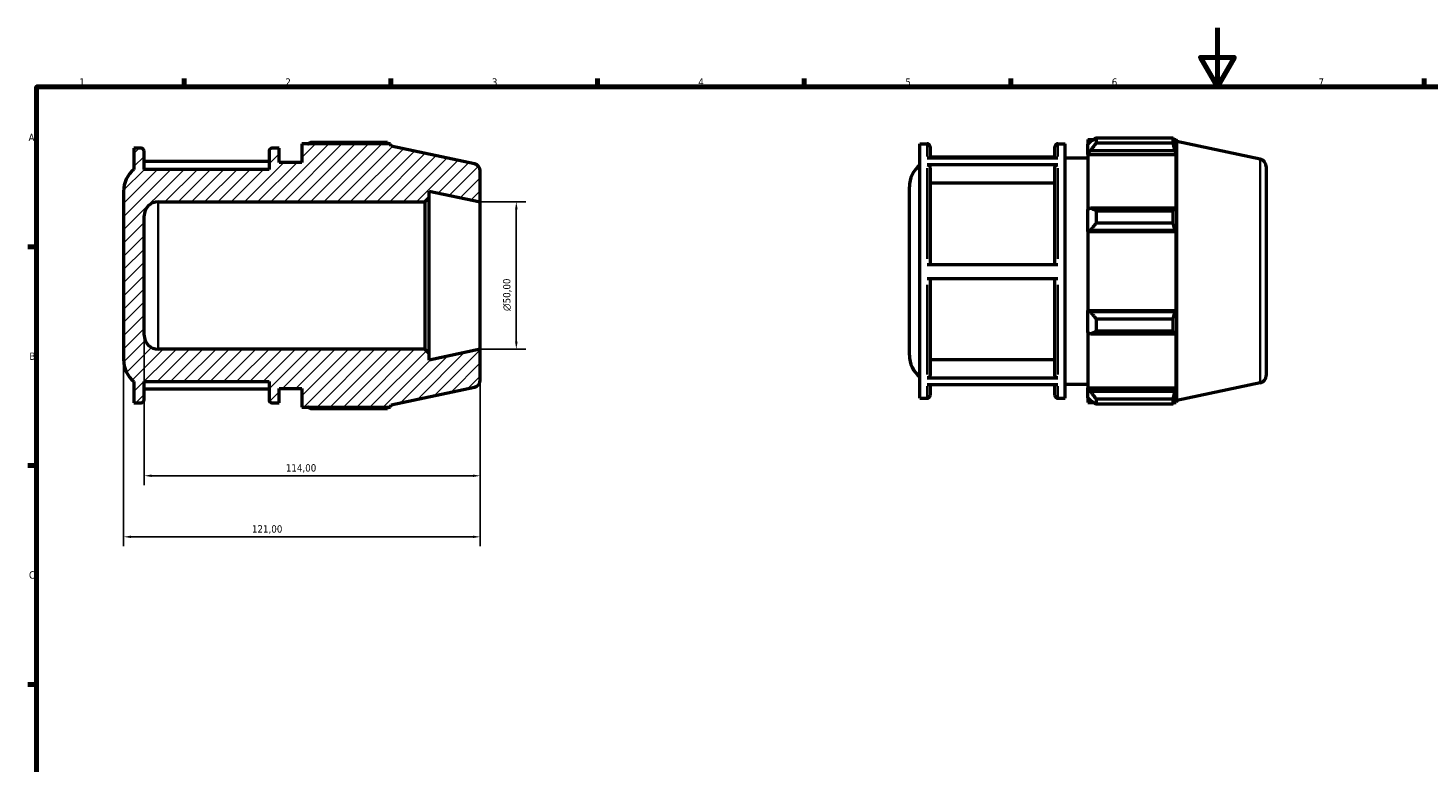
# Model space of a CAD drawing. Header units: millimetres. Extents: x 0 to 914, y 0 to 657.
# Tile 2 of 4: x 17 to 492, y 345 to 594. Entities that reach past the tile are written whole.
import ezdxf

# ---------------------------------------------------------------- set-up
doc = ezdxf.new("R2010")
doc.units = ezdxf.units.MM
for name, color, linetype, lineweight in [('Border (ISO)', 7, 'Continuous', 70), ('Dimension (ISO)', 7, 'Continuous', 25), ('Hatch (ISO)', 7, 'Continuous', 18), ('Visible (ISO)', 7, 'Continuous', 50), ('Visible Narrow (ISO)', 7, 'Continuous', 35)]:
    doc.layers.add(name, color=color, linetype=linetype, lineweight=lineweight)
doc.styles.add('Note Text (ISO)', font='tahoma.ttf')
doc.dimstyles.new('Default (ISO)', dxfattribs={"dimtxt": 2.5, "dimasz": 2.5, "dimexe": 3.175, "dimexo": 0, "dimgap": 0.762, "dimtad": 1, "dimrnd": 1e-08, "dimzin": 0, "dimtxsty": 'Note Text (ISO)', "dimcen": 0.09, "dimdle": 10, "dimclrd": 256, "dimclre": 256, "dimclrt": 232, "dimazin": 0, "dimtfac": 1.40208, "dimtmove": 0, "dimatfit": 3, "dimfxl": 1, "dimtolj": 1, "dimtzin": 0, "dimlwd": -1, "dimlwe": -1, "dimarcsym": 0})

# ---------------------------------------------------------------- blocks, each defined once
blk = doc.blocks.new('Borders Default Border')
at = {"layer": 'Border (ISO)'}
for p, q in [((70.08, 574), (70.08, 576.9)), ((140.17, 574), (140.17, 576.9)), ((210.25, 574), (210.25, 576.9)), ((280.33, 574), (280.33, 576.9)), ((350.42, 574), (350.42, 576.9)), ((490.58, 574), (490.58, 576.9)), ((20, 519.75), (17.1, 519.75)), ((20, 445.5), (17.1, 445.5)), ((20, 371.25), (17.1, 371.25))]:
    blk.add_line(p, q, dxfattribs=at)
at = {"layer": 'Border (ISO)', "flags": 128}
for points in [[(420.5, 594), (420.5, 574), (414.73, 584), (426.27, 584), (420.5, 574)], [(20, 20), (20, 574), (821, 574), (821, 20), (20, 20)]]:
    blk.add_lwpolyline(points, dxfattribs=at)
at = {"layer": 'Border (ISO)', "color": 232, "true_color": 0xca0064, "char_height": 2.5, "attachment_point": 7, "style": 'Note Text (ISO)'}
for s, insert in [('1', (34.48, 574.4)), ('2', (104.37, 574.4)), ('3', (174.43, 574.35)), ('4', (244.42, 574.4)), ('5', (314.64, 574.35)), ('6', (384.66, 574.35)), ('7', (454.77, 574.4)), ('A', (17.29, 555.62)), ('B', (17.59, 481.37)), ('C', (17.43, 407.08))]:
    blk.add_mtext(s, dxfattribs=dict(at, insert=insert))
blk = doc.blocks.new('*D7')
at = {"layer": 'Defpoints', "color": 0, "transparency": 16777216}
for p in [(170.5, 535), (170.5, 485), (182.72, 485)]:
    blk.add_point(p, dxfattribs=at)
at = {"layer": 'Dimension (ISO)', "transparency": 16777216}
for p, q in [((170.5, 535), (185.9, 535)), ((182.72, 532.5), (182.72, 487.5)), ((170.5, 485), (185.9, 485))]:
    blk.add_line(p, q, dxfattribs=at)
for points in [[(182.3, 532.5), (183.14, 532.5), (182.72, 535)], [(182.3, 487.5), (183.14, 487.5), (182.72, 485)]]:
    blk.add_solid(points, dxfattribs=at)
at = {"layer": 'Dimension (ISO)', "color": 232, "true_color": 0xca0064, "transparency": 16777216, "insert": (178.2, 497.94), "char_height": 2.5, "attachment_point": 1, "rotation": 90, "style": 'Note Text (ISO)'}
blk.add_mtext('\\A1;\\fAIGDT|b0|i0;\\H2.5000;\\ln\\fTahoma|b0|i0;\\H2.5000;50,00', dxfattribs=at)
blk = doc.blocks.new('*D8')
at = {"layer": 'Defpoints', "color": 0, "transparency": 16777216}
for p in [(56.5, 489.8), (170.5, 485), (56.5, 442.04)]:
    blk.add_point(p, dxfattribs=at)
at = {"layer": 'Dimension (ISO)', "transparency": 16777216}
for p, q in [((56.5, 489.8), (56.5, 438.87)), ((170.5, 485), (170.5, 438.87)), ((168, 442.04), (59, 442.04))]:
    blk.add_line(p, q, dxfattribs=at)
for points in [[(59, 442.46), (59, 441.62), (56.5, 442.04)], [(168, 442.46), (168, 441.62), (170.5, 442.04)]]:
    blk.add_solid(points, dxfattribs=at)
at = {"layer": 'Dimension (ISO)', "color": 232, "true_color": 0xca0064, "transparency": 16777216, "insert": (104.55, 445.97), "char_height": 2.5, "attachment_point": 1, "style": 'Note Text (ISO)'}
blk.add_mtext('\\A1;114,00', dxfattribs=at)
blk = doc.blocks.new('*D9')
at = {"layer": 'Defpoints', "color": 0, "transparency": 16777216}
for p in [(170.5, 485), (49.5, 481.45), (49.5, 421.32)]:
    blk.add_point(p, dxfattribs=at)
at = {"layer": 'Dimension (ISO)', "transparency": 16777216}
for p, q in [((170.5, 485), (170.5, 418.14)), ((49.5, 481.45), (49.5, 418.14)), ((168, 421.32), (52, 421.32))]:
    blk.add_line(p, q, dxfattribs=at)
for points in [[(52, 421.73), (52, 420.9), (49.5, 421.32)], [(168, 421.73), (168, 420.9), (170.5, 421.32)]]:
    blk.add_solid(points, dxfattribs=at)
at = {"layer": 'Dimension (ISO)', "color": 232, "true_color": 0xca0064, "transparency": 16777216, "insert": (93.05, 425.25), "char_height": 2.5, "attachment_point": 1, "style": 'Note Text (ISO)'}
blk.add_mtext('\\A1;121,00', dxfattribs=at)

msp = doc.modelspace()

# ---------------------------------------------------------------- hatches: boundary and pattern name
at = {"layer": 'Hatch (ISO)'}
h = msp.add_hatch(dxfattribs=at)
h.set_pattern_fill('ANSI31', color=256, scale=25.4, style=0)
h.set_pattern_definition([(45, (0, 0), (-2.245064, 2.245064), [])])
edge = h.paths.add_edge_path()
edge.add_ellipse((168, 545.4755), major_axis=(2.5, 0), ratio=1, start_angle=0, end_angle=78)
edge.add_line((168.5198, 547.9209), (140.25, 553.9298))
edge.add_line((140.25, 553.9298), (140.0193, 554.64))
edge.add_line((140.0193, 554.64), (110, 554.64))
edge.add_line((110, 554.64), (110, 548.4))
edge.add_line((110, 548.4), (102.3071, 548.4))
edge.add_line((102.3071, 548.4), (102.3071, 553.2))
edge.add_line((102.3071, 553.2), (99.85, 553.2))
edge.add_ellipse((99.85, 552.2), major_axis=(0, 1), ratio=1, start_angle=0, end_angle=90)
edge.add_line((98.85, 552.2), (98.85, 546))
edge.add_line((98.85, 546), (56.5, 546))
edge.add_line((56.5, 546), (56.5, 552.2))
edge.add_ellipse((55.5, 552.2), major_axis=(1, 0), ratio=1, start_angle=0, end_angle=90)
edge.add_line((55.5, 553.2), (53.0429, 553.2))
edge.add_line((53.0429, 553.2), (53.0429, 546))
edge.add_ellipse((59.1, 538.5521), major_axis=(-6.0571, 7.4479), ratio=1, start_angle=0, end_angle=50.879578)
edge.add_line((49.5, 538.5521), (49.5, 481.4479))
edge.add_ellipse((59.1, 481.4479), major_axis=(-9.6, 0), ratio=1, start_angle=0, end_angle=50.879578)
edge.add_line((53.0429, 474), (53.0429, 466.8))
edge.add_line((53.0429, 466.8), (55.5, 466.8))
edge.add_ellipse((55.5, 467.8), major_axis=(0, -1), ratio=1, start_angle=0, end_angle=90)
edge.add_line((56.5, 467.8), (56.5, 474))
edge.add_line((56.5, 474), (98.85, 474))
edge.add_line((98.85, 474), (98.85, 467.8))
edge.add_ellipse((99.85, 467.8), major_axis=(-1, 0), ratio=1, start_angle=0, end_angle=90)
edge.add_line((99.85, 466.8), (102.3071, 466.8))
edge.add_line((102.3071, 466.8), (102.3071, 471.6))
edge.add_line((102.3071, 471.6), (110, 471.6))
edge.add_line((110, 471.6), (110, 465.36))
edge.add_line((110, 465.36), (140.0193, 465.36))
edge.add_line((140.0193, 465.36), (140.25, 466.0702))
edge.add_line((140.25, 466.0702), (168.5198, 472.0791))
edge.add_ellipse((168, 474.5245), major_axis=(0.5198, -2.4454), ratio=1, start_angle=0, end_angle=78)
edge.add_line((170.5, 474.5245), (170.5, 485))
edge.add_line((170.5, 485), (153.2143, 481.3258))
edge.add_line((153.2143, 481.3258), (153.2143, 483.5))
edge.add_line((153.2143, 483.5), (151.7143, 485))
edge.add_line((151.7143, 485), (61.3, 485))
edge.add_ellipse((61.3, 489.8), major_axis=(0, -4.8), ratio=1, start_angle=270, end_angle=360, ccw=False)
edge.add_line((56.5, 489.8), (56.5, 530.2))
edge.add_ellipse((61.3, 530.2), major_axis=(-4.8, 0), ratio=1, start_angle=270, end_angle=360, ccw=False)
edge.add_line((61.3, 535), (151.7143, 535))
edge.add_line((151.7143, 535), (153.2143, 536.5))
edge.add_line((153.2143, 536.5), (153.2143, 538.6742))
edge.add_line((153.2143, 538.6742), (170.5, 535))
edge.add_line((170.5, 535), (170.5, 545.4755))

# ---------------------------------------------------------------- linework, layer by layer
at = {"layer": 'Visible (ISO)'}
for p, q in [((376.5312, 556.1598), (376.5312, 554.5515)), ((376.5312, 556.1598), (378.5746, 556.1598)), ((379.4112, 556.6843), (379.4112, 554.9486)), ((379.4112, 556.6843), (405.4587, 556.6843)), ((405.4587, 554.9486), (405.4587, 556.6843)), ((405.7306, 556.1598), (406.5505, 556.1598)), ((406.7812, 555.4496), (406.5505, 556.1598)), ((406.5505, 554.0937), (406.5505, 556.1598)), ((55.5, 553.2), (53.0429, 553.2)), ((53.0429, 553.2), (53.0429, 546)), ((56.5, 546), (56.5, 552.2)), ((98.85, 552.2), (98.85, 546)), ((102.3071, 553.2), (99.85, 553.2)), ((102.3071, 548.4), (102.3071, 553.2)), ((140.0193, 554.64), (110, 554.64)), ((110, 554.64), (110, 548.4)), ((138.9275, 555.1646), (112.88, 555.1646)), ((140.25, 553.9298), (140.0193, 554.64)), ((168.5198, 547.9209), (140.25, 553.9298)), ((319.5741, 468.3198), (319.5741, 554.7198)), ((319.5741, 554.7198), (322.0312, 554.7198)), ((323.0312, 553.7198), (323.0312, 549.9717)), ((365.3812, 549.9717), (365.3812, 553.7198)), ((366.3812, 554.7198), (368.8384, 554.7198)), ((368.8384, 468.3198), (368.8384, 554.7198)), ((377.4912, 555.4671), (376.5312, 554.5515)), ((376.5312, 551.5417), (376.5312, 554.5515)), ((376.5312, 551.5417), (377.4912, 552.3932)), ((376.5312, 551.1159), (376.5312, 551.5417)), ((376.5312, 551.1159), (376.5312, 532.3539)), ((376.5312, 551.1159), (406.5505, 551.1159)), ((377.4912, 552.3932), (406.0826, 552.3932)), ((405.4587, 554.9486), (379.4112, 554.9486)), ((406.5505, 554.0937), (406.0826, 555.4671)), ((406.0826, 552.3932), (406.5505, 551.1159)), ((406.5505, 532.1322), (406.5505, 551.1159)), ((406.7812, 467.59), (406.7812, 555.4496)), ((435.051, 549.4407), (406.7812, 555.4496)), ((98.85, 548.6561), (56.5, 548.6561)), ((110, 548.4), (102.3071, 548.4)), ((322.0312, 549.9717), (366.3812, 549.9717)), ((366.3812, 547.5499), (322.0312, 547.5499)), ((365.3812, 550.1759), (323.0312, 550.1759)), ((323.0312, 546.6822), (323.0312, 513.6937)), ((365.3812, 513.6937), (365.3812, 546.6822)), ((368.8384, 549.9198), (376.5312, 549.9198)), ((437.0312, 546.9953), (437.0312, 476.0442)), ((98.85, 546), (56.5, 546)), ((170.5, 535), (170.5, 545.4755)), ((365.3812, 541.3006), (323.0312, 541.3006)), ((49.5, 538.5521), (49.5, 481.4479)), ((153.2143, 536.5), (153.2143, 538.6742)), ((153.2143, 538.6742), (170.5, 535)), ((316.0312, 482.9677), (316.0312, 540.0719)), ((61.3, 535), (151.7143, 535)), ((151.7143, 535), (153.2143, 536.5)), ((151.7143, 535), (151.7143, 485)), ((153.2143, 483.5), (153.2143, 536.5)), ((170.5, 485), (170.5, 535)), ((377.4912, 532.7972), (376.5312, 532.3539)), ((376.5312, 525.0876), (376.5312, 532.3539)), ((406.0826, 532.7972), (377.4912, 532.7972)), ((379.4112, 531.9633), (379.4112, 527.7729)), ((379.4112, 531.9633), (405.4587, 531.9633)), ((405.4587, 527.7729), (405.4587, 531.9633)), ((406.5505, 532.1322), (406.0826, 532.7972)), ((56.5, 489.8), (56.5, 530.2)), ((405.4587, 527.7729), (379.4112, 527.7729)), ((376.5312, 525.0876), (377.4912, 525.3763)), ((376.5312, 524.9433), (376.5312, 525.0876)), ((376.5312, 524.9433), (376.5312, 498.0963)), ((376.5312, 524.9433), (406.5505, 524.9433)), ((377.4912, 525.3763), (406.0826, 525.3763)), ((406.0826, 525.3763), (406.5505, 524.9433)), ((406.5505, 498.0963), (406.5505, 524.9433)), ((322.0312, 513.6937), (366.3812, 513.6937)), ((366.3812, 508.8937), (322.0312, 508.8937)), ((323.0312, 508.8937), (323.0312, 476.109)), ((365.3812, 476.109), (365.3812, 508.8937)), ((376.5312, 497.9519), (376.5312, 498.0963)), ((376.5312, 498.0963), (406.5505, 498.0963)), ((376.5312, 490.6857), (376.5312, 497.9519)), ((377.4912, 497.6633), (376.5312, 497.9519)), ((406.0826, 497.6633), (377.4912, 497.6633)), ((379.4112, 495.2667), (379.4112, 491.0763)), ((379.4112, 495.2667), (405.4587, 495.2667)), ((405.4587, 491.0763), (405.4587, 495.2667)), ((406.5505, 498.0963), (406.0826, 497.6633)), ((376.5312, 490.6857), (377.4912, 490.2424)), ((376.5312, 490.6857), (376.5312, 471.9236)), ((377.4912, 490.2424), (406.0826, 490.2424)), ((405.4587, 491.0763), (379.4112, 491.0763)), ((406.0826, 490.2424), (406.5505, 490.9073)), ((406.5505, 471.9236), (406.5505, 490.9073)), ((151.7143, 485), (61.3, 485)), ((153.2143, 483.5), (151.7143, 485)), ((170.5, 485), (153.2143, 481.3258)), ((170.5, 474.5245), (170.5, 485)), ((153.2143, 481.3258), (153.2143, 483.5)), ((323.0312, 481.4867), (365.3812, 481.4867)), ((322.0312, 475.2419), (366.3812, 475.2419)), ((53.0429, 474), (53.0429, 466.8)), ((56.5, 467.8), (56.5, 474)), ((56.5, 474), (98.85, 474)), ((56.5, 471.5481), (98.85, 471.5481)), ((98.85, 474), (98.85, 467.8)), ((102.3071, 466.8), (102.3071, 471.6)), ((102.3071, 471.6), (110, 471.6)), ((110, 471.6), (110, 465.36)), ((140.25, 466.0702), (168.5198, 472.0791)), ((366.3812, 472.8637), (322.0312, 472.8637)), ((323.0312, 472.8637), (323.0312, 469.3198)), ((365.3812, 469.3198), (365.3812, 472.8637)), ((368.8384, 473.1198), (376.5312, 473.1198)), ((376.5312, 471.4979), (376.5312, 471.9236)), ((376.5312, 471.9236), (406.5505, 471.9236)), ((376.5312, 468.4881), (376.5312, 471.4979)), ((377.4912, 470.6463), (376.5312, 471.4979)), ((406.0826, 470.6463), (377.4912, 470.6463)), ((406.5505, 471.9236), (406.0826, 470.6463)), ((435.051, 473.5989), (406.7812, 467.59)), ((53.0429, 466.8), (55.5, 466.8)), ((99.85, 466.8), (102.3071, 466.8)), ((110, 465.36), (140.0193, 465.36)), ((140.0193, 465.36), (140.25, 466.0702)), ((319.5741, 468.3198), (322.0312, 468.3198)), ((366.3812, 468.3198), (368.8384, 468.3198)), ((376.5312, 468.4881), (377.4912, 467.5725)), ((376.5312, 468.4881), (376.5312, 466.8798)), ((376.5312, 466.8798), (378.5746, 466.8798)), ((379.4112, 468.0909), (379.4112, 466.3552)), ((379.4112, 468.0909), (405.4587, 468.0909)), ((405.4587, 466.3552), (379.4112, 466.3552)), ((405.4587, 466.3552), (405.4587, 468.0909)), ((405.7306, 466.8798), (406.5505, 466.8798)), ((406.0826, 467.5725), (406.5505, 468.9459)), ((406.5505, 466.8798), (406.5505, 468.9459)), ((406.7812, 467.59), (406.5505, 466.8798)), ((112.88, 464.8354), (138.9275, 464.8354))]:
    msp.add_line(p, q, dxfattribs=at)
for centre, radius, start, end in [((55.5, 552.2), 1, 0, 90), ((99.85, 552.2), 1, 90, 180), ((322.0312, 553.7198), 1, 0, 90), ((366.3812, 553.7198), 1, 90, 180), ((168, 545.4755), 2.5, 0, 78), ((325.6312, 540.0719), 9.6, 129.120422, 180), ((434.5312, 546.9953), 2.5, 0, 78), ((59.1, 538.5521), 9.6, 129.120422, 180), ((61.3, 530.2), 4.8, 90, 180), ((61.3, 489.8), 4.8, 180, 270), ((59.1, 481.4479), 9.6, 180, 230.879578), ((325.6312, 482.9677), 9.6, 180, 230.879578), ((434.5312, 476.0442), 2.5, 282, 0), ((168, 474.5245), 2.5, 282, 0), ((55.5, 467.8), 1, 270, 0), ((99.85, 467.8), 1, 180, 270), ((322.0312, 469.3198), 1, 270, 0), ((366.3812, 469.3198), 1, 180, 270)]:
    msp.add_arc(centre, radius, start, end, dxfattribs=at)
for points, weights in [([(379.4112, 556.6843), (378.4128, 556.0633), (377.4912, 555.4671)], [1.01172218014, 1.00850857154, 1.00448451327]), ([(405.4587, 556.6843), (405.7831, 556.0633), (406.0826, 555.4671)], [1, 1.00090961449, 1.00100224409]), ([(112.0434, 554.64), (112.4547, 554.9), (112.88, 555.1646)], [1.00883144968, 1.01035062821, 1.01172218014]), ([(139.1993, 554.64), (139.0657, 554.9), (138.9275, 555.1646)], [1.00062649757, 1.00038730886, 1]), ([(377.4912, 552.3932), (378.4128, 553.6449), (379.4112, 554.9486)], [1.00448451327, 1.00850857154, 1.01172218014]), ([(406.0826, 552.3932), (405.7831, 553.6449), (405.4587, 554.9486)], [1.00100224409, 1.00090961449, 1]), ([(379.4112, 531.9633), (378.4128, 532.3887), (377.4912, 532.7972)], [1.01172218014, 1.00850857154, 1.00448451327]), ([(405.4587, 531.9633), (405.7831, 532.3887), (406.0826, 532.7972)], [1, 1.00090961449, 1.00100224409]), ([(377.4912, 525.3763), (378.4128, 526.5501), (379.4112, 527.7729)], [1.00448451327, 1.00850857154, 1.01172218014]), ([(406.0826, 525.3763), (405.7831, 526.5501), (405.4587, 527.7729)], [1.00100224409, 1.00090961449, 1]), ([(379.4112, 495.2667), (378.4128, 496.4894), (377.4912, 497.6633)], [1.01172218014, 1.00850857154, 1.00448451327]), ([(405.4587, 495.2667), (405.7831, 496.4894), (406.0826, 497.6633)], [1, 1.00090961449, 1.00100224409]), ([(377.4912, 490.2424), (378.4128, 490.6508), (379.4112, 491.0763)], [1.00448451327, 1.00850857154, 1.01172218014]), ([(406.0826, 490.2424), (405.7831, 490.6508), (405.4587, 491.0763)], [1.00100224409, 1.00090961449, 1]), ([(379.4112, 468.0909), (378.4128, 469.3947), (377.4912, 470.6463)], [1.01172218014, 1.00850857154, 1.00448451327]), ([(405.4587, 468.0909), (405.7831, 469.3947), (406.0826, 470.6463)], [1, 1.00090961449, 1.00100224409]), ([(112.88, 464.8354), (112.4547, 465.1), (112.0434, 465.36)], [1.01172218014, 1.01035062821, 1.00883144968]), ([(138.9275, 464.8354), (139.0657, 465.1), (139.1993, 465.36)], [1, 1.00038730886, 1.00062649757]), ([(377.4912, 467.5725), (378.4128, 466.9763), (379.4112, 466.3552)], [1.00448451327, 1.00850857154, 1.01172218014]), ([(406.0826, 467.5725), (405.7831, 466.9763), (405.4587, 466.3552)], [1.00100224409, 1.00090961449, 1])]:
    msp.add_rational_spline(points, weights, degree=2, dxfattribs=at)
for points, knots in [([(322.0312, 547.5499), (322.1546, 547.5499), (322.2998, 547.5248), (322.5279, 547.4429), (322.6511, 547.3715), (322.8256, 547.22), (322.9078, 547.1132), (323.0023, 546.9154), (323.0312, 546.7893), (323.0312, 546.6822)], [0, 0, 0, 0, 0.037019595, 0.037019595, 0.074074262, 0.074074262, 0.111136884, 0.111136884, 0.148237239, 0.148237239, 0.148237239, 0.148237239]), ([(365.3812, 546.6822), (365.3812, 546.7894), (365.4101, 546.9155), (365.5047, 547.1134), (365.587, 547.2202), (365.7616, 547.3716), (365.8847, 547.443), (366.1127, 547.5248), (366.2579, 547.5499), (366.3812, 547.5499)], [0.444723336, 0.444723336, 0.444723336, 0.444723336, 0.48184147, 0.48184147, 0.518921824, 0.518921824, 0.555958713, 0.555958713, 0.592960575, 0.592960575, 0.592960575, 0.592960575]), ([(323.0312, 476.109), (323.0312, 476.002), (323.0023, 475.876), (322.9079, 475.6783), (322.8256, 475.5715), (322.6511, 475.4202), (322.5279, 475.3488), (322.2999, 475.2669), (322.1546, 475.2419), (322.0312, 475.2419)], [0.444586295, 0.444586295, 0.444586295, 0.444586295, 0.481662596, 0.481662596, 0.518713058, 0.518713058, 0.555758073, 0.555758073, 0.592779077, 0.592779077, 0.592779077, 0.592779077]), ([(366.3812, 475.2419), (366.2579, 475.2419), (366.1127, 475.2669), (365.8847, 475.3487), (365.7615, 475.4201), (365.587, 475.5714), (365.5047, 475.6782), (365.4101, 475.8759), (365.3812, 476.002), (365.3812, 476.109)], [0, 0, 0, 0, 0.037008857, 0.037008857, 0.074041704, 0.074041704, 0.111104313, 0.111104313, 0.148192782, 0.148192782, 0.148192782, 0.148192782])]:
    msp.add_open_spline(points, degree=3, knots=knots, dxfattribs=at)
at = {"layer": 'Visible Narrow (ISO)'}
for p, q in [((322.0312, 550.4268), (322.0312, 554.7077)), ((366.3812, 554.7077), (366.3812, 550.4268)), ((322.0312, 515.7099), (322.0312, 546.3954)), ((366.3812, 546.3954), (366.3812, 515.7099)), ((435.051, 474.0657), (435.051, 548.9738)), ((61.3, 485.3078), (61.3, 534.6922)), ((322.0312, 476.3789), (322.0312, 506.8793)), ((366.3812, 506.8793), (366.3812, 476.3789)), ((322.0312, 468.3314), (322.0312, 472.4278)), ((366.3812, 472.4278), (366.3812, 468.3314))]:
    msp.add_line(p, q, dxfattribs=at)

# ---------------------------------------------------------------- block references
msp.add_blockref('Borders Default Border', (0, 0))

# ---------------------------------------------------------------- dimensions: what is measured, and where the dimension line sits
at = {"layer": 'Dimension (ISO)'}
dim = msp.add_linear_dim(base=(182.7209, 485), p1=(170.5, 535), p2=(170.5, 485), angle=90, text='\\fAIGDT|b0|i0;\\H2.5000;\\ln\\fTahoma|b0|i0;\\H2.5000;<>', dimstyle='Default (ISO)', override={"dimdec": 2, "dimtp": 0, "dimtm": 0, "dimtdec": 2, "dimtofl": 0, "dimatfit": 1}, dxfattribs=at)
dim.commit()
dim.dimension.update_dxf_attribs({"geometry": '*D7', "text_midpoint": (182.7209, 503.5), "dimtype": 160})
for base, p2, picture, middle in [((56.5, 442.04), (56.5, 489.8), '*D8', (109.5, 442.04)), ((49.5, 421.3167), (49.5, 481.4479), '*D9', (98, 421.3167))]:
    dim = msp.add_linear_dim(base=base, p1=(170.5, 485), p2=p2, angle=180, dimstyle='Default (ISO)', override={"dimdec": 2, "dimtp": 0, "dimtm": 0, "dimtdec": 2, "dimtofl": 0, "dimatfit": 1}, dxfattribs=at)
    dim.commit()
    dim.dimension.update_dxf_attribs({"geometry": picture, "text_midpoint": middle, "dimtype": 160})

doc.saveas('drawing.dxf')
